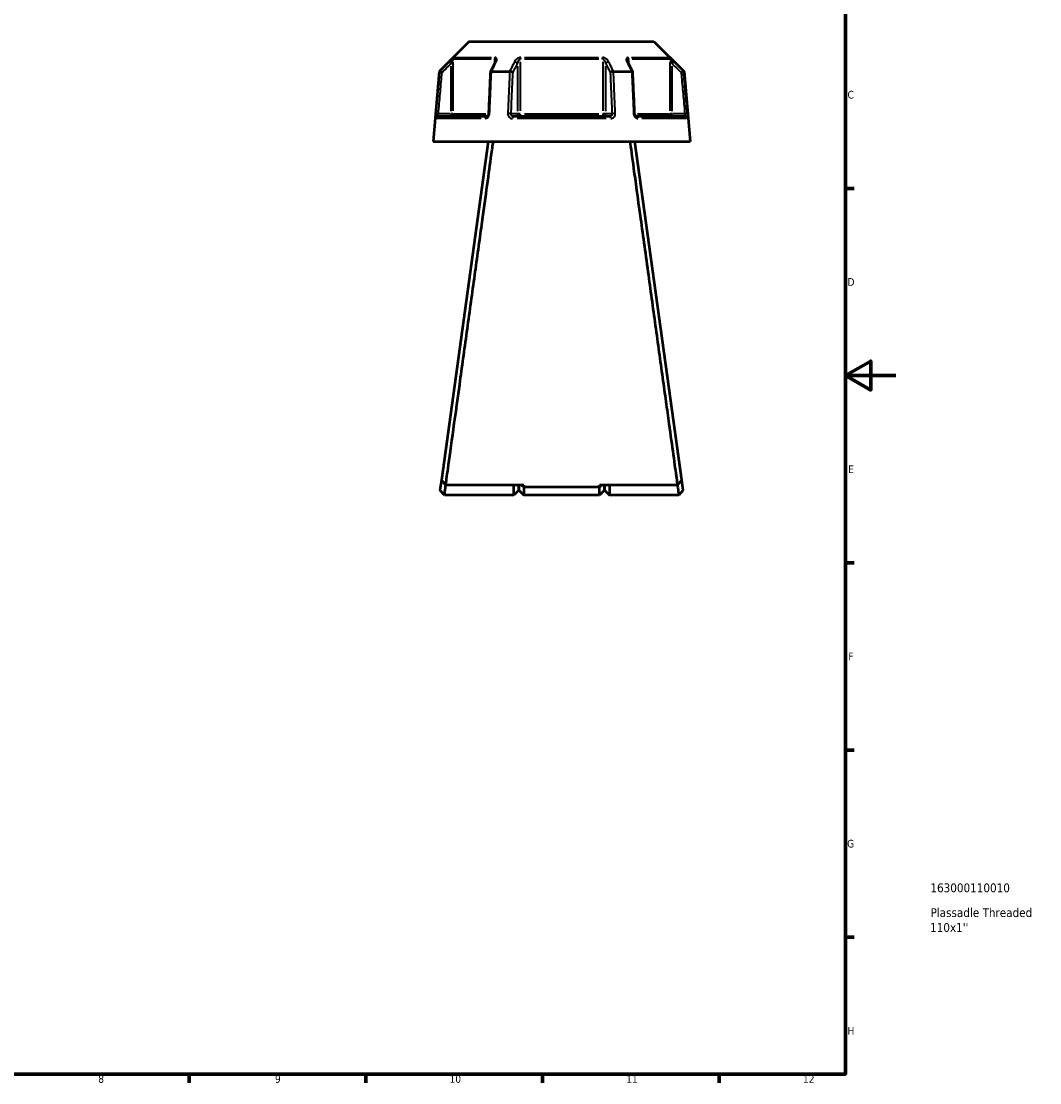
# Model space of a CAD drawing. Header units: millimetres. Extents: x 0 to 898, y 0 to 841.
# Tile 6 of 7: x 494 to 898, y 17 to 438. Entities that reach past the tile are written whole.
import ezdxf

# ---------------------------------------------------------------- set-up
doc = ezdxf.new("R2010")
doc.units = ezdxf.units.MM
for name, color, linetype, lineweight in [('Border (ANSI)', 7, 'Continuous', 70), ('Title (ISO)', 7, 'Continuous', 50), ('Visible (ANSI)', 7, 'Continuous', 50), ('Visible Narrow (ANSI)', 7, 'Continuous', 35)]:
    doc.layers.add(name, color=color, linetype=linetype, lineweight=lineweight)
doc.styles.add('Note Text (ANSI)', font='tahoma.ttf')
doc.styles.add('Note Text (ISO)', font='tahoma.ttf')

# ---------------------------------------------------------------- blocks, each defined once
blk = doc.blocks.new('Borders Default Border')
at = {"layer": 'Border (ANSI)'}
for p, q in [((821, 371.25), (824.45, 371.25)), ((821, 222.75), (824.45, 222.75)), ((821, 148.5), (824.45, 148.5)), ((821, 74.25), (824.45, 74.25)), ((560.67, 20), (560.67, 16.55)), ((630.75, 20), (630.75, 16.55)), ((700.83, 20), (700.83, 16.55)), ((770.92, 20), (770.92, 16.55))]:
    blk.add_line(p, q, dxfattribs=at)
at = {"layer": 'Border (ANSI)', "flags": 128}
for points in [[(20, 20), (20, 574), (821, 574), (821, 20), (20, 20)], [(841, 297), (821, 297), (831, 302.77), (831, 291.23), (821, 297)]]:
    blk.add_lwpolyline(points, dxfattribs=at)
at = {"layer": 'Border (ANSI)', "attachment_point": 7, "style": 'Note Text (ANSI)'}
for s, insert, char_height in [('C', (821.8, 406.8), 3.05), ('D', (821.81, 332.6), 3.05), ('E', (822.05, 258.35), 3.05), ('F', (822.14, 184.1), 3.05), ('G', (821.66, 109.79), 3.05), ('H', (821.81, 35.6), 3.05), ('8', (524.63, 16.48), 3.05), ('9', (594.7, 16.49), 3.05), ('10', (663.96, 16.49), 3.048), ('11', (734.04, 16.55), 3.048), ('12', (804.13, 16.55), 3.048)]:
    blk.add_mtext(s, dxfattribs=dict(at, insert=insert, char_height=char_height))
blk = doc.blocks.new('Title Blocks ISO')
at = {"layer": 'Title (ISO)', "style": 'Note Text (ISO)'}
for tag, p in [('PART_NUMBER_001', (33.69, 72.11)), ('DESCRIPTION_001', (33.74, 62.29)), ('DESCRIPTION_002', (33.56, 56.39))]:
    blk.add_attdef(tag, p, '', height=3.5, dxfattribs=at)

msp = doc.modelspace()

# ---------------------------------------------------------------- linework, layer by layer
at = {"layer": 'Visible (ANSI)'}
for p, q in [((671.736, 429.553), (659.824, 417.641)), ((671.736, 429.553), (745.05, 429.553)), ((745.05, 429.553), (756.961, 417.641)), ((659.824, 417.641), (657.393, 389.848)), ((659.824, 417.641), (660.003, 417.641)), ((680.595, 417.641), (687.801, 417.641)), ((728.984, 417.641), (736.191, 417.641)), ((756.783, 417.641), (756.961, 417.641)), ((756.961, 417.641), (759.393, 389.848)), ((659.563, 399.848), (678.695, 399.848)), ((689.261, 399.848), (727.525, 399.848)), ((738.09, 399.848), (757.222, 399.848)), ((657.393, 389.848), (759.393, 389.848)), ((679.293, 389.848), (660.725, 255.571)), ((756.061, 255.571), (737.493, 389.848)), ((661.833, 263.773), (661.833, 263.582)), ((661.859, 263.773), (661.833, 263.773)), ((754.953, 263.773), (754.926, 263.773)), ((754.953, 263.582), (754.953, 263.773)), ((660.725, 255.571), (660.167, 251.535)), ((693.418, 253.549), (662.446, 253.549)), ((689.418, 249.553), (689.418, 253.549)), ((691.418, 253.549), (691.418, 251.553)), ((691.418, 251.553), (691.418, 253.549)), ((692.544, 253.549), (693.418, 252.714)), ((693.418, 253.549), (693.418, 252.714)), ((693.418, 252.714), (693.418, 249.553)), ((723.368, 252.714), (693.418, 252.714)), ((754.34, 253.549), (723.368, 253.549)), ((724.241, 253.549), (723.368, 252.714)), ((723.368, 252.714), (723.368, 253.549)), ((723.368, 249.553), (723.368, 252.714)), ((725.368, 251.553), (725.368, 253.549)), ((725.368, 253.549), (725.368, 251.553)), ((727.368, 253.549), (727.368, 249.553)), ((756.619, 251.535), (756.061, 255.571)), ((661.893, 249.553), (660.167, 251.534)), ((689.418, 249.553), (661.893, 249.553)), ((691.418, 251.553), (689.418, 249.553)), ((691.418, 251.553), (693.418, 249.553)), ((723.368, 249.553), (693.418, 249.553)), ((725.368, 251.553), (723.368, 249.553)), ((725.368, 251.553), (727.368, 249.553)), ((754.893, 249.553), (727.368, 249.553)), ((756.619, 251.534), (754.893, 249.553))]:
    msp.add_line(p, q, dxfattribs=at)
for centre, major_axis, ratio, start_param, end_param in [((6754.502, -11350.964), (200.793, -16613.409), 0.5089432, 3.9187595, 3.9190706), ((-5243.375, -11165.905), (198.735, 16352.21), 0.5089922, 5.5057391, 5.5060552)]:
    msp.add_ellipse(centre, major_axis=major_axis, ratio=ratio, start_param=start_param, end_param=end_param, dxfattribs=at)
for points, knots in [([(682.146, 421.645), (682.146, 421.631), (682.145, 421.611), (682.138, 421.561), (682.133, 421.531), (682.118, 421.464), (682.107, 421.428), (682.081, 421.349), (682.066, 421.306), (682.029, 421.218), (682.008, 421.172), (681.984, 421.125)], [0.20265986, 0.20265986, 0.20265986, 0.20265986, 0.23121109, 0.23121109, 0.25976233, 0.25976233, 0.28831356, 0.28831356, 0.3168648, 0.3168648, 0.34541603, 0.34541603, 0.34541603, 0.34541603]), ([(734.801, 421.125), (734.777, 421.172), (734.756, 421.218), (734.72, 421.306), (734.704, 421.349), (734.678, 421.428), (734.668, 421.464), (734.652, 421.531), (734.647, 421.561), (734.641, 421.611), (734.64, 421.631), (734.64, 421.645)], [0, 0, 0, 0, 0.02855139, 0.02855139, 0.05710278, 0.05710278, 0.08565416, 0.08565416, 0.11420555, 0.11420555, 0.14275694, 0.14275694, 0.14275694, 0.14275694]), ([(660.966, 417.192), (660.964, 417.192), (660.963, 417.193), (660.843, 417.249), (660.725, 417.304), (660.504, 417.408), (660.401, 417.456), (660.225, 417.538), (660.152, 417.572), (660.047, 417.621), (660.015, 417.636), (660.005, 417.641)], [-0.15381712, -0.15381712, -0.15381712, -0.15381712, -0.15334182, -0.15334182, -0.11413883, -0.11413883, -0.07544767, -0.07544767, -0.03695599, -0.03695599, 0, 0, 0, 0]), ([(680.137, 417.418), (680.089, 416.316), (680.041, 415.214), (679.944, 413.011), (679.896, 411.909), (679.799, 409.706), (679.75, 408.604), (679.654, 406.4), (679.605, 405.299), (679.509, 403.095), (679.46, 401.994), (679.412, 400.892)], [0.6423352, 0.6423352, 0.6423352, 0.6423352, 0.974127, 0.974127, 1.3059187, 1.3059187, 1.6377104, 1.6377104, 1.9695021, 1.9695021, 2.3012939, 2.3012939, 2.3012939, 2.3012939]), ([(680.574, 417.641), (680.473, 417.636), (680.386, 417.621), (680.244, 417.572), (680.193, 417.538), (680.148, 417.473), (680.139, 417.446), (680.137, 417.418)], [-0.153700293, -0.153700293, -0.153700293, -0.153700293, -0.116657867, -0.116657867, -0.078076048, -0.078076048, -0.055255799, -0.055255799, -0.055255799, -0.055255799]), ([(689.096, 417.192), (689.095, 417.192), (689.094, 417.193), (689.034, 417.249), (688.955, 417.304), (688.766, 417.408), (688.658, 417.456), (688.424, 417.538), (688.3, 417.572), (688.054, 417.621), (687.935, 417.636), (687.824, 417.641)], [-0.15381712, -0.15381712, -0.15381712, -0.15381712, -0.15334198, -0.15334198, -0.1141389, -0.1141389, -0.07544797, -0.07544797, -0.03695607, -0.03695607, 0, 0, 0, 0]), ([(728.961, 417.641), (728.85, 417.636), (728.731, 417.621), (728.485, 417.572), (728.361, 417.538), (728.127, 417.456), (728.019, 417.408), (727.831, 417.304), (727.751, 417.249), (727.691, 417.193), (727.69, 417.192), (727.689, 417.192)], [-0.15370031, -0.15370031, -0.15370031, -0.15370031, -0.11665787, -0.11665787, -0.07807603, -0.07807603, -0.03929469, -0.03929469, 0, 0, 0.00047626, 0.00047626, 0.00047626, 0.00047626]), ([(736.648, 417.418), (736.647, 417.446), (736.638, 417.473), (736.592, 417.538), (736.541, 417.572), (736.4, 417.621), (736.313, 417.636), (736.212, 417.641)], [-0.098214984, -0.098214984, -0.098214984, -0.098214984, -0.075447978, -0.075447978, -0.036956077, -0.036956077, 0, 0, 0, 0]), ([(737.373, 400.892), (737.325, 401.994), (737.277, 403.095), (737.18, 405.299), (737.132, 406.4), (737.035, 408.604), (736.987, 409.706), (736.89, 411.909), (736.841, 413.011), (736.745, 415.214), (736.696, 416.316), (736.648, 417.418)], [1.2046153, 1.2046153, 1.2046153, 1.2046153, 1.5364071, 1.5364071, 1.8681988, 1.8681988, 2.1999905, 2.1999905, 2.5317822, 2.5317822, 2.863574, 2.863574, 2.863574, 2.863574]), ([(755.82, 417.192), (755.821, 417.192), (755.823, 417.193), (755.943, 417.249), (756.061, 417.304), (756.282, 417.408), (756.384, 417.456), (756.56, 417.538), (756.634, 417.572), (756.738, 417.621), (756.77, 417.636), (756.78, 417.641)], [-0.00047641, -0.00047641, -0.00047641, -0.00047641, 0, 0, 0.0392946, 0.0392946, 0.07807618, 0.07807618, 0.1166578, 0.1166578, 0.15370015, 0.15370015, 0.15370015, 0.15370015]), ([(679.412, 400.892), (679.408, 400.793), (679.393, 400.693), (679.344, 400.501), (679.31, 400.41), (679.228, 400.246), (679.181, 400.172), (679.079, 400.048), (679.026, 399.997), (678.919, 399.916), (678.866, 399.889), (678.772, 399.854), (678.731, 399.848), (678.695, 399.848)], [0, 0, 0, 0, 0.05067005, 0.05067005, 0.10084685, 0.10084685, 0.1507669, 0.1507669, 0.20138762, 0.20138762, 0.25586434, 0.25586434, 0.31481094, 0.31481094, 0.31481094, 0.31481094]), ([(738.09, 399.848), (738.052, 399.848), (738.008, 399.855), (737.901, 399.897), (737.838, 399.933), (737.718, 400.036), (737.662, 400.096), (737.562, 400.238), (737.518, 400.318), (737.445, 400.492), (737.417, 400.586), (737.385, 400.752), (737.377, 400.822), (737.373, 400.892)], [0, 0, 0, 0, 0.06296271, 0.06296271, 0.12592542, 0.12592542, 0.17893056, 0.17893056, 0.22915943, 0.22915943, 0.27910739, 0.27910739, 0.31481354, 0.31481354, 0.31481354, 0.31481354]), ([(662.446, 253.549), (662.62, 254.801), (662.932, 257.052), (663.913, 264.119), (664.649, 269.423), (666.363, 281.786), (667.324, 288.726), (669.271, 302.782), (670.238, 309.772), (671.219, 316.86), (671.709, 320.404), (672.202, 323.972), (673.184, 331.075), (673.673, 334.609), (674.634, 341.563), (675.106, 344.983), (676.024, 351.629), (676.469, 354.856), (677.621, 363.205), (678.293, 368.073), (679.531, 377.049), (680.084, 381.065), (680.839, 386.543), (681.096, 388.41), (681.295, 389.848)], [0.1836005, 0.1836005, 0.1836005, 0.1836005, 0.4777172, 0.4777172, 0.842243, 0.842243, 1.1864566, 1.1864566, 1.4892735, 1.4892735, 1.4892735, 1.640682, 1.640682, 1.7920905, 1.7920905, 1.9434989, 1.9434989, 2.0949074, 2.0949074, 2.3523018, 2.3523018, 2.630053, 2.630053, 2.8252515, 2.8252515, 2.8252515, 2.8252515]), ([(735.491, 389.848), (735.823, 387.439), (736.322, 383.818), (737.67, 374.035), (738.552, 367.64), (740.494, 353.565), (741.542, 345.975), (743.593, 331.132), (744.586, 323.948), (745.567, 316.86), (746.057, 313.316), (746.544, 309.796), (747.5, 302.884), (747.97, 299.493), (748.881, 292.915), (749.322, 289.728), (750.167, 283.633), (750.57, 280.725), (751.594, 273.335), (752.171, 269.18), (753.192, 261.819), (753.62, 258.732), (754.106, 255.232), (754.244, 254.239), (754.34, 253.549)], [-2.8252515, -2.8252515, -2.8252515, -2.8252515, -2.4982224, -2.4982224, -2.1356112, -2.1356112, -1.7920905, -1.7920905, -1.4892735, -1.4892735, -1.4892735, -1.337865, -1.337865, -1.1864566, -1.1864566, -1.0350481, -1.0350481, -0.8836396, -0.8836396, -0.6262452, -0.6262452, -0.3458146, -0.3458146, -0.1836005, -0.1836005, -0.1836005, -0.1836005]), ([(662.446, 253.549), (662.159, 253.886), (661.872, 254.222), (661.298, 254.896), (661.012, 255.233), (660.725, 255.571)], [-0.26552249, -0.26552249, -0.26552249, -0.26552249, -0.13277778, -0.13277778, 0, 0, 0, 0]), ([(661.893, 249.554), (661.893, 249.554), (661.919, 249.738), (662.04, 250.586), (662.155, 251.397), (662.352, 252.794), (662.404, 253.161), (662.458, 253.549)], [-3.14159265, -3.14159265, -3.14159265, -3.14159265, -2.78400758, -2.78400758, -2.30100872, -2.30100872, -2.14456905, -2.14456905, -2.14456905, -2.14456905]), ([(754.327, 253.549), (754.381, 253.161), (754.433, 252.794), (754.63, 251.397), (754.746, 250.586), (754.866, 249.738), (754.892, 249.554), (754.893, 249.554)], [2.14456905, 2.14456905, 2.14456905, 2.14456905, 2.30100872, 2.30100872, 2.78400758, 2.78400758, 3.14159265, 3.14159265, 3.14159265, 3.14159265]), ([(756.061, 255.571), (755.774, 255.233), (755.487, 254.896), (754.913, 254.222), (754.626, 253.886), (754.34, 253.549)], [-0.2655222, -0.2655222, -0.2655222, -0.2655222, -0.13274399, -0.13274399, 0, 0, 0, 0])]:
    msp.add_open_spline(points, degree=3, knots=knots, dxfattribs=at)
for points in [[(660.003, 417.641), (660.004, 417.641), (660.004, 417.641), (660.005, 417.641)], [(680.574, 417.641), (680.581, 417.641), (680.588, 417.641), (680.595, 417.641)], [(687.801, 417.641), (687.809, 417.641), (687.816, 417.641), (687.824, 417.641)], [(728.961, 417.641), (728.969, 417.641), (728.977, 417.641), (728.984, 417.641)], [(736.191, 417.641), (736.198, 417.641), (736.205, 417.641), (736.212, 417.641)], [(756.78, 417.641), (756.781, 417.641), (756.782, 417.641), (756.783, 417.641)]]:
    msp.add_open_spline(points, degree=3, dxfattribs=at)
at = {"layer": 'Visible Narrow (ANSI)'}
for p, q in [((663.766, 421.378), (664.411, 420.729)), ((665.455, 401.928), (665.455, 421.366)), ((680.461, 422.446), (665.716, 422.446)), ((666.005, 423.153), (680.65, 423.153)), ((681.76, 422.357), (681.76, 420.767)), ((692.087, 401.928), (692.087, 421.366)), ((723.137, 422.446), (693.648, 422.446)), ((693.748, 423.153), (723.038, 423.153)), ((724.698, 421.366), (724.698, 401.928)), ((735.025, 420.767), (735.025, 422.357)), ((736.135, 423.153), (750.781, 423.153)), ((751.069, 422.446), (736.324, 422.446)), ((751.331, 421.366), (751.331, 401.928)), ((752.374, 420.729), (753.02, 421.378)), ((664.464, 419.685), (664.464, 401.839)), ((690.845, 419.685), (690.845, 401.839)), ((725.94, 401.839), (725.94, 419.685)), ((752.321, 401.839), (752.321, 419.685)), ((659.457, 400.854), (658.547, 400.934)), ((664.217, 400.848), (659.777, 400.848)), ((664.464, 400.77), (664.464, 399.851)), ((665.442, 400.848), (664.536, 400.848)), ((665.69, 400.848), (678.298, 400.848)), ((690.722, 400.848), (688.502, 400.848)), ((692.02, 400.848), (690.883, 400.848)), ((693.648, 400.848), (723.137, 400.848)), ((725.902, 400.848), (724.765, 400.848)), ((728.284, 400.848), (726.064, 400.848)), ((738.487, 400.848), (751.096, 400.848)), ((752.25, 400.848), (751.343, 400.848)), ((752.321, 399.851), (752.321, 400.77)), ((757.008, 400.848), (752.568, 400.848)), ((758.239, 400.934), (757.329, 400.854)), ((676.52, 398.935), (658.863, 398.935)), ((726.05, 398.935), (690.736, 398.935)), ((757.922, 398.935), (740.265, 398.935))]:
    msp.add_line(p, q, dxfattribs=at)
for centre, major_axis, ratio, start_param, end_param in [((666.445, 422.446), (0, -1), 0.9904959, 3.9662607, 4.6731191), ((682.374, 422.446), (0, 1), 0.6143631, 0.8246681, 1.5315264), ((682.878, 420.676), (-0.894, 0.449), 0.6136988, 5.5048942, 6.2422226), ((689.979, 420.676), (-0.894, 0.449), 0.6136988, 3.9026286, 5.2571626), ((692.463, 422.446), (0, -1), 0.3761328, 3.9662607, 4.6731191), ((724.322, 422.446), (0, 1), 0.3761328, 4.7516589, 5.4585172), ((726.806, 420.676), (-0.894, -0.449), 0.6136988, 4.1676154, 5.5221494), ((733.908, 420.676), (0.894, 0.449), 0.6136988, 0.0409627, 0.7782911), ((734.411, 422.446), (0, -1), 0.6143631, 1.6100662, 2.3169246), ((750.34, 422.446), (0, 1), 0.9904959, 4.7516589, 5.4585172), ((664.464, 400.848), (0, -1), 0.9904959, 0.0785398, 1.4922565), ((680.411, 400.848), (-0.999, 0.044), 0.0757423, 5.369153, 6.2350783), ((687.512, 400.848), (0.999, -0.044), 0.0757423, 0.5996329, 1.9382948), ((691.711, 400.848), (0, -1), 0.8660254, 4.7909288, 6.2046455), ((691.711, 400.848), (0, -1), 0.3761328, 0.0785398, 1.4922565), ((725.074, 400.848), (0, -1), 0.3761328, 4.7909288, 6.2046455), ((725.074, 400.848), (0, -1), 0.8660254, 0.0785398, 1.4922565), ((729.273, 400.848), (0.999, 0.044), 0.0757423, 1.2032978, 2.5419597), ((736.374, 400.848), (0.999, 0.044), 0.0757423, 0.048107, 0.9140323), ((752.321, 400.848), (0, -1), 0.9904959, 4.7909288, 6.2046455), ((659.563, 398.848), (0, 1), 0.992287, 0.0741765, 1.4093534), ((678.695, 398.848), (0, 1), 0.6034974, 0.0741765, 1.4093534), ((689.261, 398.848), (0, 1), 0.3887896, 0.0741765, 1.4093534), ((727.525, 398.848), (0, 1), 0.3887896, 4.8738319, 6.2090088), ((738.09, 398.848), (0, 1), 0.6034974, 4.8738319, 6.2090088), ((757.222, 398.848), (0, 1), 0.992287, 4.8738319, 6.2090088)]:
    msp.add_ellipse(centre, major_axis=major_axis, ratio=ratio, start_param=start_param, end_param=end_param, dxfattribs=at)
for points, knots in [([(663.76, 421.383), (663.409, 421.034), (663.057, 420.684), (662.706, 420.334), (661.805, 419.436), (660.904, 418.539), (660.003, 417.641)], [-0.97913562, -0.97913562, -0.97913562, -0.97913562, -0.83039961, -0.83039961, -0.83039961, -0.44889539, -0.44889539, -0.44889539, -0.44889539]), ([(665.745, 423.153), (665.713, 423.153), (665.639, 423.109), (665.308, 422.86), (664.952, 422.536), (664.318, 421.933), (664.037, 421.659), (663.76, 421.383)], [-0.34541645, -0.34541645, -0.34541645, -0.34541645, -0.27620858, -0.27620858, -0.11734182, -0.11734182, 0, 0, 0, 0]), ([(664.464, 420.676), (664.603, 420.952), (664.743, 421.226), (665.06, 421.829), (665.238, 422.153), (665.402, 422.402), (665.439, 422.446), (665.455, 422.446)], [0, 0, 0, 0, 0.11734182, 0.11734182, 0.27620858, 0.27620858, 0.34541645, 0.34541645, 0.34541645, 0.34541645]), ([(680.595, 417.641), (681.044, 418.539), (681.494, 419.436), (681.943, 420.334), (682.118, 420.684), (682.294, 421.033), (682.469, 421.383)], [-1.9309469, -1.9309469, -1.9309469, -1.9309469, -1.54946637, -1.54946637, -1.54946637, -1.40070667, -1.40070667, -1.40070667, -1.40070667]), ([(681.76, 422.446), (681.794, 422.446), (681.826, 422.44), (681.904, 422.41), (681.947, 422.377), (682.031, 422.273), (682.067, 422.194), (682.117, 422.016), (682.132, 421.92), (682.144, 421.762), (682.146, 421.705), (682.146, 421.646)], [0, 0, 0, 0, 0.02585168, 0.02585168, 0.06721438, 0.06721438, 0.12288915, 0.12288915, 0.17445287, 0.17445287, 0.20265986, 0.20265986, 0.20265986, 0.20265986]), ([(682.469, 421.383), (682.58, 421.604), (682.659, 421.824), (682.734, 422.207), (682.742, 422.373), (682.701, 422.628), (682.67, 422.723), (682.567, 422.901), (682.492, 422.981), (682.32, 423.084), (682.234, 423.117), (682.075, 423.147), (682.009, 423.153), (681.94, 423.153)], [-0.34541603, -0.34541603, -0.34541603, -0.34541603, -0.25141662, -0.25141662, -0.17445287, -0.17445287, -0.12288915, -0.12288915, -0.06721438, -0.06721438, -0.02585168, -0.02585168, 0, 0, 0, 0]), ([(689.684, 421.383), (689.508, 421.034), (689.332, 420.684), (689.156, 420.334), (688.704, 419.436), (688.252, 418.539), (687.801, 417.641)], [-3.01195384, -3.01195384, -3.01195384, -3.01195384, -2.86321686, -2.86321686, -2.86321686, -2.48171362, -2.48171362, -2.48171362, -2.48171362]), ([(692.197, 423.153), (691.995, 423.153), (691.781, 423.115), (691.049, 422.88), (690.595, 422.546), (690.013, 421.933), (689.823, 421.659), (689.684, 421.383)], [-0.34541684, -0.34541684, -0.34541684, -0.34541684, -0.28109054, -0.28109054, -0.11734182, -0.11734182, 0, 0, 0, 0]), ([(690.845, 420.676), (690.914, 420.952), (691.009, 421.226), (691.297, 421.839), (691.522, 422.173), (691.882, 422.408), (691.988, 422.446), (692.087, 422.446)], [0, 0, 0, 0, 0.11734182, 0.11734182, 0.28109054, 0.28109054, 0.34541684, 0.34541684, 0.34541684, 0.34541684]), ([(727.101, 421.383), (726.99, 421.605), (726.845, 421.824), (726.522, 422.207), (726.354, 422.373), (726.035, 422.628), (725.896, 422.723), (725.588, 422.901), (725.417, 422.981), (725.106, 423.084), (724.971, 423.117), (724.752, 423.147), (724.669, 423.153), (724.588, 423.153)], [-0.345416, -0.345416, -0.345416, -0.345416, -0.25131567, -0.25131567, -0.17440412, -0.17440412, -0.12292214, -0.12292214, -0.06721438, -0.06721438, -0.02585168, -0.02585168, 0, 0, 0, 0]), ([(724.698, 422.446), (724.738, 422.446), (724.779, 422.44), (724.886, 422.41), (724.953, 422.377), (725.106, 422.273), (725.191, 422.194), (725.343, 422.016), (725.411, 421.921), (725.569, 421.666), (725.652, 421.5), (725.813, 421.117), (725.885, 420.898), (725.94, 420.676)], [0, 0, 0, 0, 0.02585168, 0.02585168, 0.06721438, 0.06721438, 0.12292214, 0.12292214, 0.17440412, 0.17440412, 0.25131567, 0.25131567, 0.345416, 0.345416, 0.345416, 0.345416]), ([(728.984, 417.641), (728.533, 418.539), (728.081, 419.436), (727.63, 420.334), (727.454, 420.684), (727.277, 421.034), (727.101, 421.383)], [-1.9309469, -1.9309469, -1.9309469, -1.9309469, -1.54944365, -1.54944365, -1.54944365, -1.40070667, -1.40070667, -1.40070667, -1.40070667]), ([(734.845, 423.153), (734.678, 423.153), (734.532, 423.117), (734.113, 422.888), (734.024, 422.55), (734.088, 421.933), (734.178, 421.659), (734.317, 421.383)], [-0.34541683, -0.34541683, -0.34541683, -0.34541683, -0.28278882, -0.28278882, -0.11734182, -0.11734182, 0, 0, 0, 0]), ([(734.317, 421.383), (734.492, 421.034), (734.667, 420.684), (734.842, 420.334), (735.292, 419.437), (735.741, 418.539), (736.191, 417.641)], [-3.09146458, -3.09146458, -3.09146458, -3.09146458, -2.94277732, -2.94277732, -2.94277732, -2.56122435, -2.56122435, -2.56122435, -2.56122435]), ([(734.64, 421.646), (734.64, 421.943), (734.689, 422.206), (734.871, 422.41), (734.943, 422.446), (735.025, 422.446)], [0.14275694, 0.14275694, 0.14275694, 0.14275694, 0.28278882, 0.28278882, 0.34541683, 0.34541683, 0.34541683, 0.34541683]), ([(753.025, 421.383), (752.802, 421.606), (752.576, 421.827), (752.177, 422.21), (752.002, 422.376), (751.726, 422.628), (751.62, 422.723), (751.415, 422.9), (751.318, 422.98), (751.179, 423.084), (751.129, 423.117), (751.07, 423.147), (751.053, 423.153), (751.041, 423.153)], [-0.34541583, -0.34541583, -0.34541583, -0.34541583, -0.25081718, -0.25081718, -0.17415567, -0.17415567, -0.12305037, -0.12305037, -0.06721438, -0.06721438, -0.02585168, -0.02585168, 0, 0, 0, 0]), ([(751.331, 422.446), (751.337, 422.446), (751.345, 422.44), (751.375, 422.41), (751.399, 422.377), (751.468, 422.273), (751.517, 422.193), (751.619, 422.016), (751.672, 421.921), (751.81, 421.668), (751.897, 421.503), (752.097, 421.12), (752.209, 420.899), (752.321, 420.676)], [0, 0, 0, 0, 0.02585168, 0.02585168, 0.06721438, 0.06721438, 0.12305037, 0.12305037, 0.17415567, 0.17415567, 0.25081718, 0.25081718, 0.34541583, 0.34541583, 0.34541583, 0.34541583]), ([(756.783, 417.641), (755.881, 418.539), (754.98, 419.437), (754.079, 420.334), (753.728, 420.684), (753.376, 421.034), (753.025, 421.383)], [-1.9309469, -1.9309469, -1.9309469, -1.9309469, -1.54937024, -1.54937024, -1.54937024, -1.40070667, -1.40070667, -1.40070667, -1.40070667]), ([(660.005, 417.641), (659.967, 417.207), (659.929, 416.772), (659.67, 413.83), (659.45, 411.323), (659.23, 408.816), (658.999, 406.189), (658.769, 403.562), (658.538, 400.935)], [-2.8816283, -2.8816283, -2.8816283, -2.8816283, -2.7508097, -2.7508097, -1.9957102, -1.9957102, -1.9957102, -1.2046153, -1.2046153, -1.2046153, -1.2046153]), ([(659.531, 400.848), (659.761, 403.475), (659.992, 406.102), (660.222, 408.729), (660.443, 411.236), (660.663, 413.743), (660.911, 416.564), (660.938, 416.878), (660.966, 417.192)], [1.2046153, 1.2046153, 1.2046153, 1.2046153, 1.9957102, 1.9957102, 1.9957102, 2.7508097, 2.7508097, 2.8452795, 2.8452795, 2.8452795, 2.8452795]), ([(660.966, 417.192), (661.78, 418.003), (662.595, 418.815), (663.41, 419.627), (663.762, 419.977), (664.113, 420.326), (664.464, 420.676)], [0.48535999, 0.48535999, 0.48535999, 0.48535999, 0.83039961, 0.83039961, 0.83039961, 0.97913562, 0.97913562, 0.97913562, 0.97913562]), ([(679.842, 400.935), (679.957, 403.562), (680.072, 406.189), (680.187, 408.816), (680.297, 411.323), (680.407, 413.83), (680.536, 416.772), (680.555, 417.207), (680.574, 417.641)], [-2.3012939, -2.3012939, -2.3012939, -2.3012939, -1.510199, -1.510199, -1.510199, -0.7550995, -0.7550995, -0.6242809, -0.6242809, -0.6242809, -0.6242809]), ([(687.824, 417.641), (687.805, 417.207), (687.786, 416.772), (687.656, 413.83), (687.546, 411.323), (687.435, 408.816), (687.319, 406.189), (687.204, 403.562), (687.088, 400.935)], [-2.8816283, -2.8816283, -2.8816283, -2.8816283, -2.7508097, -2.7508097, -1.9957102, -1.9957102, -1.9957102, -1.2046153, -1.2046153, -1.2046153, -1.2046153]), ([(688.378, 400.848), (688.494, 403.475), (688.609, 406.102), (688.724, 408.729), (688.834, 411.236), (688.944, 413.743), (689.068, 416.564), (689.082, 416.878), (689.096, 417.192)], [1.2046153, 1.2046153, 1.2046153, 1.2046153, 1.9957102, 1.9957102, 1.9957102, 2.7508097, 2.7508097, 2.8452795, 2.8452795, 2.8452795, 2.8452795]), ([(689.096, 417.192), (689.503, 418.003), (689.911, 418.815), (690.318, 419.627), (690.494, 419.977), (690.669, 420.326), (690.845, 420.676)], [2.51817821, 2.51817821, 2.51817821, 2.51817821, 2.86321686, 2.86321686, 2.86321686, 3.01195384, 3.01195384, 3.01195384, 3.01195384]), ([(725.94, 420.676), (726.116, 420.326), (726.292, 419.977), (726.467, 419.627), (726.875, 418.815), (727.282, 418.003), (727.689, 417.192)], [1.40070667, 1.40070667, 1.40070667, 1.40070667, 1.54944365, 1.54944365, 1.54944365, 1.8944823, 1.8944823, 1.8944823, 1.8944823]), ([(727.689, 417.192), (727.703, 416.878), (727.717, 416.564), (727.841, 413.743), (727.951, 411.236), (728.061, 408.729), (728.176, 406.102), (728.292, 403.475), (728.407, 400.848)], [0.6606297, 0.6606297, 0.6606297, 0.6606297, 0.7550994, 0.7550994, 1.5101988, 1.5101988, 1.5101988, 2.3012939, 2.3012939, 2.3012939, 2.3012939]), ([(729.697, 400.935), (729.582, 403.562), (729.466, 406.189), (729.35, 408.816), (729.24, 411.323), (729.129, 413.83), (729, 416.772), (728.981, 417.207), (728.961, 417.641)], [-2.3012939, -2.3012939, -2.3012939, -2.3012939, -1.5101988, -1.5101988, -1.5101988, -0.7550994, -0.7550994, -0.6242809, -0.6242809, -0.6242809, -0.6242809]), ([(736.212, 417.641), (736.231, 417.207), (736.25, 416.772), (736.378, 413.83), (736.488, 411.323), (736.598, 408.816), (736.713, 406.189), (736.828, 403.562), (736.943, 400.935)], [-2.8816283, -2.8816283, -2.8816283, -2.8816283, -2.7508098, -2.7508098, -1.9957103, -1.9957103, -1.9957103, -1.2046153, -1.2046153, -1.2046153, -1.2046153]), ([(752.321, 420.676), (752.672, 420.327), (753.023, 419.977), (753.375, 419.627), (754.19, 418.815), (755.005, 418.004), (755.82, 417.192)], [1.40070667, 1.40070667, 1.40070667, 1.40070667, 1.54937024, 1.54937024, 1.54937024, 1.8944823, 1.8944823, 1.8944823, 1.8944823]), ([(755.82, 417.192), (755.847, 416.878), (755.875, 416.564), (756.123, 413.743), (756.343, 411.236), (756.563, 408.729), (756.793, 406.102), (757.024, 403.475), (757.255, 400.848)], [0.6606297, 0.6606297, 0.6606297, 0.6606297, 0.7550994, 0.7550994, 1.5101989, 1.5101989, 1.5101989, 2.3012939, 2.3012939, 2.3012939, 2.3012939]), ([(758.247, 400.935), (758.017, 403.562), (757.786, 406.189), (757.555, 408.816), (757.335, 411.323), (757.115, 413.83), (756.857, 416.772), (756.819, 417.207), (756.78, 417.641)], [-2.3012939, -2.3012939, -2.3012939, -2.3012939, -1.5101989, -1.5101989, -1.5101989, -0.7550994, -0.7550994, -0.6242809, -0.6242809, -0.6242809, -0.6242809]), ([(658.538, 400.935), (658.497, 400.464), (658.469, 399.994), (658.465, 399.365), (658.478, 399.159), (658.524, 398.972), (658.547, 398.935), (658.575, 398.935)], [-0.31481287, -0.31481287, -0.31481287, -0.31481287, -0.1729885, -0.1729885, -0.06653404, -0.06653404, 0, 0, 0, 0]), ([(659.563, 399.848), (659.536, 399.848), (659.513, 399.866), (659.469, 399.96), (659.457, 400.063), (659.462, 400.377), (659.489, 400.612), (659.531, 400.848)], [0, 0, 0, 0, 0.06653404, 0.06653404, 0.1729885, 0.1729885, 0.31481287, 0.31481287, 0.31481287, 0.31481287]), ([(678.094, 398.935), (678.442, 398.935), (678.8, 399.075), (679.289, 399.495), (679.455, 399.706), (679.676, 400.131), (679.748, 400.332), (679.82, 400.67), (679.837, 400.803), (679.842, 400.935)], [-0.31481094, -0.31481094, -0.31481094, -0.31481094, -0.18655676, -0.18655676, -0.10364264, -0.10364264, -0.03986256, -0.03986256, 0, 0, 0, 0]), ([(687.088, 400.935), (687.075, 400.646), (687.122, 400.357), (687.341, 399.788), (687.535, 399.519), (687.97, 399.167), (688.19, 399.055), (688.569, 398.955), (688.721, 398.935), (688.873, 398.935)], [-0.31481397, -0.31481397, -0.31481397, -0.31481397, -0.2278058, -0.2278058, -0.12655878, -0.12655878, -0.04867645, -0.04867645, 0, 0, 0, 0]), ([(689.261, 399.848), (689.181, 399.848), (689.102, 399.858), (688.907, 399.908), (688.795, 399.964), (688.578, 400.14), (688.484, 400.274), (688.383, 400.559), (688.366, 400.704), (688.378, 400.848)], [0, 0, 0, 0, 0.04867645, 0.04867645, 0.12655878, 0.12655878, 0.2278058, 0.2278058, 0.31481397, 0.31481397, 0.31481397, 0.31481397]), ([(728.407, 400.848), (728.413, 400.782), (728.412, 400.716), (728.395, 400.547), (728.368, 400.446), (728.271, 400.234), (728.191, 400.128), (727.937, 399.918), (727.735, 399.848), (727.525, 399.848)], [0, 0, 0, 0, 0.03982627, 0.03982627, 0.1035483, 0.1035483, 0.18638694, 0.18638694, 0.31481104, 0.31481104, 0.31481104, 0.31481104]), ([(727.912, 398.935), (728.314, 398.935), (728.709, 399.075), (729.218, 399.496), (729.382, 399.707), (729.588, 400.132), (729.649, 400.333), (729.697, 400.671), (729.703, 400.803), (729.697, 400.935)], [-0.31481104, -0.31481104, -0.31481104, -0.31481104, -0.18638694, -0.18638694, -0.1035483, -0.1035483, -0.03982627, -0.03982627, 0, 0, 0, 0]), ([(736.943, 400.935), (736.948, 400.829), (736.959, 400.723), (737.052, 400.205), (737.237, 399.814), (737.699, 399.291), (737.942, 399.12), (738.361, 398.965), (738.527, 398.935), (738.691, 398.935)], [-0.31481354, -0.31481354, -0.31481354, -0.31481354, -0.28284699, -0.28284699, -0.15713721, -0.15713721, -0.06043739, -0.06043739, 0, 0, 0, 0]), ([(757.255, 400.848), (757.266, 400.782), (757.277, 400.717), (757.301, 400.549), (757.312, 400.449), (757.328, 400.237), (757.329, 400.132), (757.312, 399.942), (757.287, 399.874), (757.24, 399.85), (757.231, 399.848), (757.222, 399.848)], [0, 0, 0, 0, 0.03957477, 0.03957477, 0.1028944, 0.1028944, 0.18520991, 0.18520991, 0.29222008, 0.29222008, 0.31481112, 0.31481112, 0.31481112, 0.31481112]), ([(758.21, 398.935), (758.22, 398.935), (758.229, 398.939), (758.277, 398.987), (758.303, 399.123), (758.321, 399.503), (758.32, 399.714), (758.304, 400.137), (758.293, 400.337), (758.269, 400.672), (758.259, 400.804), (758.247, 400.935)], [-0.31481112, -0.31481112, -0.31481112, -0.31481112, -0.29222008, -0.29222008, -0.18520991, -0.18520991, -0.1028944, -0.1028944, -0.03957477, -0.03957477, 0, 0, 0, 0])]:
    msp.add_open_spline(points, degree=3, knots=knots, dxfattribs=at)

# ---------------------------------------------------------------- block references
msp.add_blockref('Borders Default Border', (0, 0))
msp.add_blockref('Title Blocks ISO', (821, 20)).add_auto_attribs({'PART_NUMBER_001': '163000110010', 'DESCRIPTION_001': 'Plassadle Threaded', 'DESCRIPTION_002': "110x1''"})

doc.saveas('drawing.dxf')
